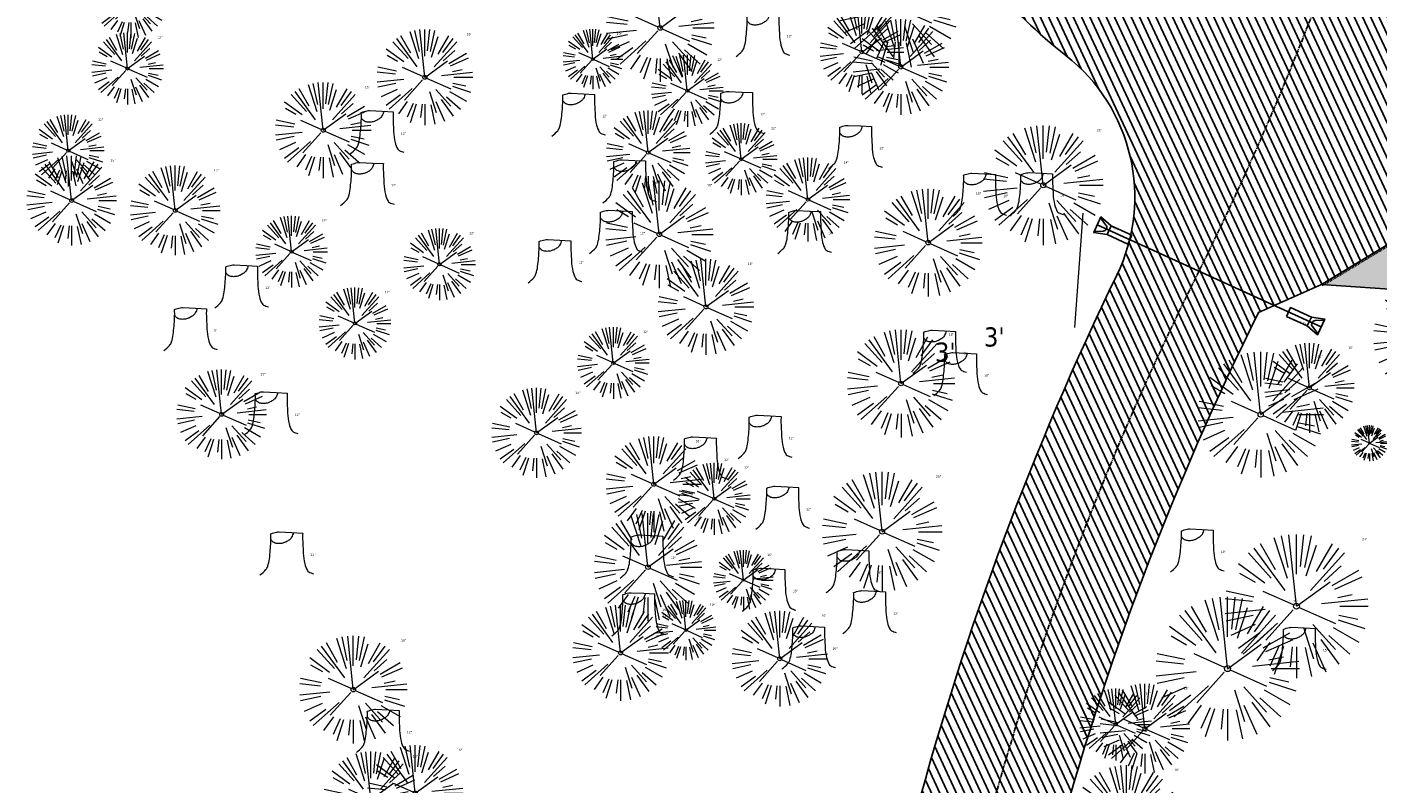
# Model space of a CAD drawing. Header units: feet. Extents: x 1134296 to 1140710, y 647902 to 649877.
# Tile 1 of 57: x 1134493 to 1134719, y 648102 to 648229. Entities that reach past the tile are written whole.
import ezdxf

# ---------------------------------------------------------------- set-up
doc = ezdxf.new("R2010")
doc.units = ezdxf.units.FT
doc.header["$MEASUREMENT"] = 0
doc.linetypes.add('CENTER2', pattern=[1.125, 0.75, -0.125, 0.125, -0.125])
doc.linetypes.add('HIDDEN', pattern=[0.375, 0.25, -0.125])
for name, color, linetype in [('C-PRKG-ASPH', 8, 'Continuous'), ('C-ROAD-ASPHALT', 1, 'Continuous'), ('C-ROAD-CNTR', 1, 'CENTER2'), ('C-UTIL-STRM-PIPE', 210, 'Continuous'), ('C-UTIL-STRM-STRC', 210, 'Continuous'), ('G-XREF', 7, 'Continuous'), ('P-SAWCUT', 4, 'HIDDEN'), ('V-PVMT-ASPH', 111, 'Continuous')]:
    doc.layers.add(name, color=color, linetype=linetype)
for name, color, linetype, lineweight in [('V-PVMT-HTCH-ASPH', 8, 'Continuous', 13), ('V-SITE-ROCK', 8, 'Continuous', 18), ('V-SITE-VEGE', 55, 'Continuous', 18), ('V-SITE-VEGE-TEXT', 8, 'Continuous', 18)]:
    doc.layers.add(name, color=color, linetype=linetype, lineweight=lineweight)
doc.styles.add('SEI Annotative', font='tahoma.ttf', dxfattribs={"height": 0.1})
doc.styles.add('SEI-Dim & Leader', font='tahoma.ttf')
doc.styles.get("Standard").update_dxf_attribs({"font": 'arial.ttf'})
pattern_1 = [(115, (0, 0), (-1.132884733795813, -0.5282728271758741), [])]

# ---------------------------------------------------------------- blocks, each defined once
blk = doc.blocks.new('V-SITE-VEGE-Coniferious Tree 2')
at = {"color": 0, "linetype": 'ByBlock'}
for p, q in [((-0.06264093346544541, 0.1926377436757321), (-0.1545378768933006, 0.4755369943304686)), ((-0.0574950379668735, 0.2703678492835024), (-0.1039851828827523, 0.4890788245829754)), ((-0.0003172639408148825, 0.0025937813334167), (-0.05229705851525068, 0.4972664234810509)), ((-3.601054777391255e-05, 0.2219193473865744), (-3.601054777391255e-05, 0.5000060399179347)), ((0.02890183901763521, 0.2753366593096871), (0.05222503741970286, 0.4972664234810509)), ((0.0571938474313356, 0.2692740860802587), (0.1039131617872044, 0.4890788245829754)), ((-0.07913071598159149, 0.1088658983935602), (-0.2939353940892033, 0.4045257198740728)), ((-0.1460065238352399, 0.2528363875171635), (-0.2500390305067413, 0.4330260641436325)), ((0.06850648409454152, 0.2109817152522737), (0.1382469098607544, 0.425630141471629)), ((0.139142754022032, 0.2410654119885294), (0.2499670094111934, 0.4330260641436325)), ((0.1868724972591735, 0.2572635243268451), (0.2938633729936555, 0.4045257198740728)), ((-0.2201011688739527, 0.1598873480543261), (-0.4045617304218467, 0.2938993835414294)), ((-0.1756943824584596, 0.1950752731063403), (-0.3346129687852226, 0.3715878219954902)), ((0.09777767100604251, 0.108636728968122), (0.3345409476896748, 0.3715878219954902)), ((-0.2844040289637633, 0.1641894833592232), (-0.393144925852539, 0.2269610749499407)), ((0.1919663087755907, 0.1728666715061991), (0.3115823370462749, 0.2805763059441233)), ((0.2487690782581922, 0.143647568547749), (0.4329900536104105, 0.2500030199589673)), ((0.2658942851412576, 0.1183972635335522), (0.4567507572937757, 0.2033670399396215)), ((-0.2961437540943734, 0.06292784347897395), (-0.4891148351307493, 0.1039491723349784)), ((-0.01992166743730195, 0.008854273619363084), (-0.2318825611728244, 0.1032199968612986)), ((-0.0009318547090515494, -0.0006770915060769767), (0.2349564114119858, 0.1707208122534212)), ((-0.3060292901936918, 0.03215663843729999), (-0.4973024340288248, 0.05226104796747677)), ((0.173080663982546, 0.01818771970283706), (0.497230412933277, 0.05226104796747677)), ((0.2872695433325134, 0.06106323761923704), (0.3884790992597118, 0.08257391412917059)), ((0.3024988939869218, 0), (0.4999700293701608, 0)), ((-0.2182782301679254, -0.02292736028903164), (-0.4973024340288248, -0.05226104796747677)), ((-0.302185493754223, -0.0642195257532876), (-0.4891148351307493, -0.1039491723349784)), ((-0.02300503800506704, -0.02554197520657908), (-0.2137781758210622, -0.2373882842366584)), ((0.01849546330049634, -0.008260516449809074), (0.2719985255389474, -0.1211160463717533)), ((0.2936342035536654, -0.06241742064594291), (0.4274066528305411, -0.09084484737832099)), ((-0.2881436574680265, -0.1282723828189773), (-0.4568227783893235, -0.2033670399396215)), ((-0.254528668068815, -0.1848980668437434), (-0.4045617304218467, -0.2938993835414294)), ((-0.1320480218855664, -0.1188660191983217), (-0.3716238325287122, -0.3345769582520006)), ((0.04781873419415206, -0.1473038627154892), (0.1192466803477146, -0.3671294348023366)), ((0.1143820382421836, -0.1271057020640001), (0.2718110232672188, -0.301920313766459)), ((0.2555295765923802, -0.1475434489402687), (0.4329900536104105, -0.2500030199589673)), ((0.2891445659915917, -0.09395946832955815), (0.4755009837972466, -0.1545018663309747)), ((-0.1842986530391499, -0.2536176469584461), (-0.2766747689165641, -0.3807650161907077)), ((-0.1213812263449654, -0.2725449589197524), (-0.1855903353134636, -0.4167758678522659)), ((-0.09098502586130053, -0.2799408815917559), (-0.1545378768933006, -0.4755369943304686)), ((-0.02966136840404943, -0.2817638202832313), (-0.04434904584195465, -0.4216092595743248)), ((-3.601054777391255e-05, -0.2817638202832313), (-3.601054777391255e-05, -0.5000060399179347)), ((0.1131111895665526, -0.2541280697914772), (0.2033310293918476, -0.4567867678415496)), ((0.1688618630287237, -0.2324611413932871), (0.2938633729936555, -0.4045257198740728)), ((0.2253521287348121, -0.2029399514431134), (0.3715518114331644, -0.3345769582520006)), ((0.06104806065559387, -0.2873055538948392), (0.1039131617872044, -0.4890788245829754))]:
    blk.add_line(p, q, dxfattribs=at)
blk.add_circle((-3.601054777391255e-05, 0), 0.02083358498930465)
blk = doc.blocks.new('V-SITE-VEGE-Stump')
for points in [[(-0.122905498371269, -0.01429599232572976, 0.05261256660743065), (-0.09863241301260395, 0.007697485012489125, 0.1061947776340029), (-0.09053039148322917, 0.02191696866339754, 0.04486152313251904), (-0.08374707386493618, 0.05273626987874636, 0.02007395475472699), (-0.07764030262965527, 0.1228815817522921, 0.01167487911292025), (-0.07732468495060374, 0.1363966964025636, 0.007866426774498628), (-0.07764030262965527, 0.1564565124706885)], [(-0.07764030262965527, 0.1564565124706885, -0.02766804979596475), (-0.05341885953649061, 0.1633605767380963, -0.0679781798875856), (-0.04316680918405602, 0.1642506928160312), (0.008593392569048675, 0.1616126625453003), (0.05395851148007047, 0.1590945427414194)], [(0.01506844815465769, 0.161253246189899, -0.08286378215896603), (0.008147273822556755, 0.1419669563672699, -0.1113242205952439), (-0.002098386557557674, 0.130555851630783, -0.03931328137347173), (-0.01592715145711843, 0.1222882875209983, -0.04919659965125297), (-0.02797848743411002, 0.1177254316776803, -0.06600187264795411), (-0.0446681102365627, 0.1155126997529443, -0.07018691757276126), (-0.06035359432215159, 0.1177254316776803, -0.1148593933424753), (-0.06850904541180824, 0.1222766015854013, -0.0759377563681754), (-0.07734269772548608, 0.1331671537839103)], [(0.05395851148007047, 0.1590945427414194, 0.004334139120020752), (0.05376627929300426, 0.1369184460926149, 0.00834373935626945), (0.05395851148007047, 0.1253997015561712), (0.05605689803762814, 0.07623641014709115, 0.04625247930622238), (0.06241632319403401, 0.03170819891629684, 0.06962485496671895), (0.07334360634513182, 0.00381048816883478, 0.1497246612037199), (0.07941695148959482, -0.001975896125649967, 0.05852299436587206), (0.09922370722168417, -0.009139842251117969)]]:
    blk.add_lwpolyline(points, format="xyb")
blk = doc.blocks.new('C_XBASE-PACTOLA_02403811')
at = {"layer": 'V-PVMT-HTCH-ASPH', "transparency": 33554483}
h = blk.add_hatch(dxfattribs=at)
h.set_pattern_fill('DOTS', color=256, scale=30)
h.set_pattern_definition([(0, (0, 0), (0.9375, 1.875), [0, -1.875])])
h.paths.add_polyline_path([(1134742.075672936, 648205.3473956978), (1134743.005, 648204.661), (1134781.822, 648181.915), (1134815.223, 648160.1869999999), (1134833.748, 648146.244), (1134854.823, 648117.4649999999), (1134869.618, 648079.3569999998), (1134879.185000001, 648052.0120000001), (1134857.767, 648057.4479999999), (1134853.109, 648070.4499999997), (1134836.305, 648107.6809999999), (1134820.558, 648130.0690000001), (1134803.909, 648145.9079999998), (1134772.427, 648164.2510000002), (1134732.878, 648182.7689999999), (1134724.142999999, 648184.6859999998), (1134709.513, 648185.696)])
at = {"layer": 'V-PVMT-ASPH', "flags": 128}
blk.add_lwpolyline([(1134742.075672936, 648205.3473956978), (1134743.005, 648204.661), (1134781.822, 648181.915), (1134815.223, 648160.1869999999), (1134833.748, 648146.244), (1134854.823, 648117.4649999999), (1134869.618, 648079.3569999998), (1134879.185000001, 648052.0120000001), (1134857.767, 648057.4479999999), (1134853.109, 648070.4499999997), (1134836.305, 648107.6809999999), (1134820.558, 648130.0690000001), (1134803.909, 648145.9079999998), (1134772.427, 648164.2510000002), (1134732.878, 648182.7689999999), (1134724.142999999, 648184.6859999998), (1134709.513, 648185.696)], close=True, dxfattribs=at)
at = {"layer": 'V-SITE-VEGE', "lineweight": 18, "flags": 128}
blk.add_lwpolyline([(1134668.295, 648178.4879999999), (1134669.722999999, 648197.6119999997)], dxfattribs=at)
at = {"layer": 'V-SITE-VEGE', "linetype": 'Continuous', "lineweight": 18, "flags": 128}
blk.add_lwpolyline([(1134668.295, 648178.4879999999), (1134669.722999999, 648197.6119999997)], dxfattribs=at)
at = {"layer": 'V-SITE-VEGE'}
for name, p, xscale, yscale, zscale in [('V-SITE-VEGE-Coniferious Tree 2', (1134638.919, 648231.788), 19.99975840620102, 19.99975840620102, 19.99975840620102), ('V-SITE-VEGE-Coniferious Tree 2', (1134599.059, 648228.531), 17.99978256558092, 17.99978256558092, 17.99978256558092), ('V-SITE-VEGE-Stump', (1134616.718, 648224.362), 40.31522404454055, 40.31522404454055, 40.31522404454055), ('V-SITE-VEGE-Coniferious Tree 2', (1134632.743, 648224.514), 13.99983088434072, 13.99983088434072, 13.99983088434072), ('V-SITE-VEGE-Coniferious Tree 2', (1134587.821, 648223.334), 9.999879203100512, 9.999879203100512, 9.999879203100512), ('V-SITE-VEGE-Stump', (1134585.92, 648211.031), 40.31522404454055, 40.31522404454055, 40.31522404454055), ('V-SITE-VEGE-Stump', (1134612.296, 648211.321), 40.31522404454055, 40.31522404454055, 40.31522404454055), ('V-SITE-VEGE-Stump', (1134552.277, 648208.132), 40.31522404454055, 40.31522404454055, 40.31522404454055), ('V-SITE-VEGE-Coniferious Tree 2', (1134597.046, 648207.736), 13.99983088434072, 13.99983088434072, 13.99983088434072), ('V-SITE-VEGE-Stump', (1134632.179, 648205.643), 40.31522404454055, 40.31522404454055, 40.31522404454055), ('V-SITE-VEGE-Coniferious Tree 2', (1134663.022, 648202.259), 19.99975840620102, 19.99975840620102, 19.99975840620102), ('V-SITE-VEGE-Coniferious Tree 2', (1134500.783, 648199.702), 14.99981880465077, 14.99981880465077, 14.99981880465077), ('V-SITE-VEGE-Coniferious Tree 2', (1134518.07, 648198.057), 14.99981880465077, 14.99981880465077, 14.99981880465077), ('V-SITE-VEGE-Stump', (1134550.657, 648199.461), 40.31522404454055, 40.31522404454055, 40.31522404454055), ('V-SITE-VEGE-Stump', (1134594.457, 648199.9), 40.31522404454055, 40.31522404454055, 40.31522404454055), ('V-SITE-VEGE-Coniferious Tree 2', (1134623.736, 648199.872), 13.99983088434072, 13.99983088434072, 13.99983088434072), ('V-SITE-VEGE-Coniferious Tree 2', (1134598.914, 648194.053), 17.99978256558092, 17.99978256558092, 17.99978256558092), ('V-SITE-VEGE-Stump', (1134652.87, 648197.655), 40.31522404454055, 40.31522404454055, 40.31522404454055), ('V-SITE-VEGE-Stump', (1134662.408, 648197.743), 40.31522404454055, 40.31522404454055, 40.31522404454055), ('V-SITE-VEGE-Coniferious Tree 2', (1134643.809, 648192.664), 17.99978256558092, 17.99978256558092, 17.99978256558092), ('V-SITE-VEGE-Stump', (1134592.216, 648191.45), 40.31522404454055, 40.31522404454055, 40.31522404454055), ('V-SITE-VEGE-Stump', (1134623.663, 648191.442), 40.31522404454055, 40.31522404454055, 40.31522404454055), ('V-SITE-VEGE-Stump', (1134581.973, 648186.564), 40.31522404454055, 40.31522404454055, 40.31522404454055), ('V-SITE-VEGE-Stump', (1134529.633, 648182.332), 40.31522404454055, 40.31522404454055, 40.31522404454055), ('V-SITE-VEGE-Coniferious Tree 2', (1134728.676, 648176.87), 20.99974632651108, 20.99974632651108, 20.99974632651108), ('V-SITE-VEGE-Stump', (1134521.103, 648175.206), 40.31522404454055, 40.31522404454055, 40.31522404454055), ('V-SITE-VEGE-Coniferious Tree 2', (1134639.278, 648169.132), 17.99978256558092, 17.99978256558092, 17.99978256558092), ('V-SITE-VEGE-Stump', (1134646.2, 648171.422), 40.31522404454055, 40.31522404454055, 40.31522404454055), ('V-SITE-VEGE-Stump', (1134649.695, 648167.681), 40.31522404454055, 40.31522404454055, 40.31522404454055), ('V-SITE-VEGE-Coniferious Tree 2', (1134699.341, 648163.963), 20.99974632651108, 20.99974632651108, 20.99974632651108), ('V-SITE-VEGE-Coniferious Tree 2', (1134707.475, 648168.406), 14.99981880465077, 14.99981880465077, 14.99981880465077), ('V-SITE-VEGE-Coniferious Tree 2', (1134525.827, 648163.993), 14.99981880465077, 14.99981880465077, 14.99981880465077), ('V-SITE-VEGE-Stump', (1134534.578, 648161.141), 40.31522404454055, 40.31522404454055, 40.31522404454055), ('V-SITE-VEGE-Coniferious Tree 2', (1134578.42, 648160.898), 14.99981880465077, 14.99981880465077, 14.99981880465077), ('V-SITE-VEGE-Stump', (1134617.066, 648157.222), 40.31522404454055, 40.31522404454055, 40.31522404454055), ('V-SITE-VEGE-Stump', (1134606.263, 648153.603), 40.31522404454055, 40.31522404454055, 40.31522404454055), ('V-SITE-VEGE-Coniferious Tree 2', (1134636.129, 648144.394), 19.99975840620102, 19.99975840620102, 19.99975840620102), ('V-SITE-VEGE-Stump', (1134619.974, 648145.373), 40.31522404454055, 40.31522404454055, 40.31522404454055), ('V-SITE-VEGE-Coniferious Tree 2', (1134597.017, 648138.472), 17.99978256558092, 17.99978256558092, 17.99978256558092), ('V-SITE-VEGE-Stump', (1134689.225, 648138.228), 40.31522404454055, 40.31522404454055, 40.31522404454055), ('V-SITE-VEGE-Stump', (1134537.183, 648137.741), 40.31522404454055, 40.31522404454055, 40.31522404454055), ('V-SITE-VEGE-Stump', (1134597.336, 648137.228), 40.31522404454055, 40.31522404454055, 40.31522404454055), ('V-SITE-VEGE-Coniferious Tree 2', (1134612.955, 648136.32), 9.999879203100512, 9.999879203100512, 9.999879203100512), ('V-SITE-VEGE-Stump', (1134631.75, 648134.785), 40.31522404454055, 40.31522404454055, 40.31522404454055), ('V-SITE-VEGE-Stump', (1134617.711, 648131.677), 40.31522404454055, 40.31522404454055, 40.31522404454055), ('V-SITE-VEGE-Stump', (1134595.964, 648127.584), 40.31522404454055, 40.31522404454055, 40.31522404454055), ('V-SITE-VEGE-Stump', (1134634.497, 648127.923), 40.31522404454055, 40.31522404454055, 40.31522404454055), ('V-SITE-VEGE-Coniferious Tree 2', (1134603.358, 648127.953), 9.999879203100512, 9.999879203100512, 9.999879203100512), ('V-SITE-VEGE-Stump', (1134624.34, 648122.051), 40.31522404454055, 40.31522404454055, 40.31522404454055), ('V-SITE-VEGE-Coniferious Tree 2', (1134547.82, 648118.016), 17.99978256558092, 17.99978256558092, 17.99978256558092), ('V-SITE-VEGE-Stump', (1134706.261, 648121.796), 40.31522404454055, 40.31522404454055, 40.31522404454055), ('V-SITE-VEGE-Coniferious Tree 2', (1134680.015, 648111.499), 14.99981880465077, 14.99981880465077, 14.99981880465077), ('V-SITE-VEGE-Stump', (1134553.283, 648108.109), 40.31522404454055, 40.31522404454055, 40.31522404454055), ('V-SITE-VEGE-Coniferious Tree 2', (1134676.917, 648096.39), 17.99978256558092, 17.99978256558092, 17.99978256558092)]:
    blk.add_blockref(name, p, dxfattribs=dict(at, xscale=xscale, yscale=yscale, zscale=zscale))
at = {"layer": 'V-SITE-VEGE', "rotation": 8.537736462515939e-07}
for p, xscale, yscale, zscale in [((1134510.66, 648232.827), 11.99985504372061, 11.99985504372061, 11.99985504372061), ((1134559.764, 648220.297), 15.99980672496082, 15.99980672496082, 15.99980672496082), ((1134639.243, 648222.007), 15.99980672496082, 15.99980672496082, 15.99980672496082), ((1134510.105, 648221.749), 11.99985504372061, 11.99985504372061, 11.99985504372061), ((1134603.598, 648218.041), 11.99985504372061, 11.99985504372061, 11.99985504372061), ((1134542.784, 648211.448), 15.99980672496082, 15.99980672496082, 15.99980672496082), ((1134500.207, 648208.038), 11.99985504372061, 11.99985504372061, 11.99985504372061), ((1134612.591, 648206.604), 11.99985504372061, 11.99985504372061, 11.99985504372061), ((1134537.509, 648191.154), 11.99985504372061, 11.99985504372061, 11.99985504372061), ((1134562.204, 648189.046), 11.99985504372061, 11.99985504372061, 11.99985504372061), ((1134606.708, 648181.944), 15.99980672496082, 15.99980672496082, 15.99980672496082), ((1134548.09, 648179.18), 11.99985504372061, 11.99985504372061, 11.99985504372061), ((1134591.239, 648172.578), 11.99985504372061, 11.99985504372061, 11.99985504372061), ((1134597.987, 648152.312), 15.99980672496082, 15.99980672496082, 15.99980672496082), ((1134717.516, 648159.165), 5.999927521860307, 5.999927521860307, 5.999927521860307), ((1134608.095, 648149.895), 11.99985504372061, 11.99985504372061, 11.99985504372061), ((1134705.319, 648131.946), 23.99971008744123, 23.99971008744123, 23.99971008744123), ((1134693.805, 648121.519), 23.99971008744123, 23.99971008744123, 23.99971008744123), ((1134592.439, 648124.147), 15.99980672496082, 15.99980672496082, 15.99980672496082), ((1134619.04, 648123.166), 15.99980672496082, 15.99980672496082, 15.99980672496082), ((1134675.132, 648112.191), 11.99985504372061, 11.99985504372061, 11.99985504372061), ((1134558.153, 648100.734), 15.99980672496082, 15.99980672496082, 15.99980672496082), ((1134550.764, 648099.664), 15.99980672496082, 15.99980672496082, 15.99980672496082)]:
    blk.add_blockref('V-SITE-VEGE-Coniferious Tree 2', p, dxfattribs=dict(at, xscale=xscale, yscale=yscale, zscale=zscale))
at = {"layer": 'V-SITE-ROCK', "style": 'SEI Annotative'}
for p in [(1134653.135731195, 648175.3247688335), (1134644.964731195, 648172.7867688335)]:
    blk.add_text("3'", height=3.2, dxfattribs=at).set_placement(p)
at = {"layer": 'V-SITE-VEGE-TEXT', "char_height": 0.4, "attachment_point": 7, "style": 'SEI-Dim & Leader'}
for s, insert in [('16"', (1134566.742083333, 648227.297)), ('10"', (1134591.807302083, 648227.334)), ('12"', (1134515.0885625, 648226.749)), ('12"', (1134620.195594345, 648226.9619999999)), ('12"', (1134608.5815625, 648223.041)), ('16"', (1134549.762083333, 648218.448)), ('12"', (1134615.773594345, 648213.921)), ('12"', (1134505.1905625, 648213.038)), ('12"', (1134589.397594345, 648213.6309999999)), ('14"', (1134603.026822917, 648213.736)), ('12"', (1134617.5745625, 648211.604)), ('12"', (1134555.754594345, 648210.732)), ('20"', (1134671.994604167, 648211.259)), ('12"', (1134635.656594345, 648208.243)), ('15"', (1134507.262453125, 648206.202)), ('14"', (1134629.716822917, 648205.872)), ('15"', (1134524.549453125, 648204.557)), ('16"', (1134597.934594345, 648202.5)), ('12"', (1134554.134594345, 648202.061)), ('18"', (1134606.88934375, 648202.053)), ('18"', (1134651.78434375, 648200.664)), ('16"', (1134656.347594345, 648200.255)), ('16"', (1134665.885594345, 648200.343)), ('12"', (1134542.4925625, 648196.154)), ('12"', (1134567.1875625, 648194.046)), ('12"', (1134595.693594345, 648194.0499999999)), ('16"', (1134627.140594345, 648194.042)), ('12"', (1134585.450594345, 648189.164)), ('16"', (1134613.686083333, 648188.944)), ('12"', (1134533.110594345, 648184.932)), ('12"', (1134553.0735625, 648184.18)), ('9"', (1134524.580594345, 648177.806)), ('12"', (1134596.2225625, 648177.578)), ('18"', (1134647.25334375, 648177.132)), ('20"', (1134649.677594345, 648174.022)), ('21"', (1134708.812234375, 648173.463)), ('15"', (1134713.954453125, 648174.906)), ('15"', (1134532.306453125, 648170.493)), ('10"', (1134653.172594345, 648170.281)), ('15"', (1134584.899453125, 648167.398)), ('12"', (1134538.055594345, 648163.7409999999)), ('12"', (1134620.543594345, 648159.8219999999)), ('16"', (1134604.965083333, 648159.312)), ('12"', (1134609.740594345, 648156.203)), ('12"', (1134613.0785625, 648154.895)), ('20"', (1134645.101604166, 648153.394)), ('18"', (1134604.99234375, 648146.472)), ('12"', (1134623.451594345, 648147.973)), ('24"', (1134716.286125, 648142.946)), ('12"', (1134540.660594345, 648140.341)), ('12"', (1134600.813594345, 648139.828)), ('10"', (1134616.941302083, 648140.32)), ('18"', (1134692.702594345, 648140.828)), ('16"', (1134635.227594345, 648137.385)), ('16"', (1134621.188594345, 648134.277)), ('16"', (1134599.417083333, 648131.147)), ('10"', (1134607.344302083, 648131.953)), ('12"', (1134637.974594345, 648130.5229999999)), ('24"', (1134704.772125, 648132.519)), ('12"', (1134599.441594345, 648130.184)), ('16"', (1134626.018083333, 648130.166)), ('18"', (1134555.79534375, 648126.016)), ('16"', (1134627.817594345, 648124.651)), ('15"', (1134709.738594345, 648124.396)), ('12"', (1134680.1155625, 648117.191)), ('15"', (1134686.494453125, 648117.999)), ('12"', (1134556.760594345, 648110.709)), ('16"', (1134557.742083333, 648106.664)), ('16"', (1134565.131083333, 648107.734)), ('18"', (1134684.89234375, 648104.39))]:
    blk.add_mtext(s, dxfattribs=dict(at, insert=insert))
blk = doc.blocks.new('*U1394')
at = {"flags": 128}
blk.add_lwpolyline([(0.8676975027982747, -2.148524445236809), (-1.059517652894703, -0.9715084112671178), (1.059517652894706, 0.9715084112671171), (2.06541310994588, -1.050297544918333)], dxfattribs=at)
blk.add_lwpolyline([(0.9213196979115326, 0.8447899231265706), (1.319032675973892, -0.6167117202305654, -0.609256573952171), (0.5003005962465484, -1.36743550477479), (-0.921319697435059, -0.8447899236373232)], format="xyb", dxfattribs=at)
blk.add_lwpolyline([(4.653849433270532, -3.873221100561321), (3.456133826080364, -4.971448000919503), (0.8676975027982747, -2.148524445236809), (2.06541310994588, -1.050297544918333)], close=True, dxfattribs=at)
at = {"layer": 'Defpoints'}
blk.add_text('15" FES', height=0.1999999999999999, rotation=132.4926644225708, dxfattribs=at).set_placement((2.938237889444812, -2.129013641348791))
blk = doc.blocks.new('*U1392')
at = {"flags": 128}
blk.add_lwpolyline([(-4.653849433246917, 3.873221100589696), (-3.456133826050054, 4.971448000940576), (-0.8676975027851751, 2.1485244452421), (-2.065413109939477, 1.050297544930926)], close=True, dxfattribs=at)
blk.add_lwpolyline([(-0.8676975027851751, 2.1485244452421), (1.059517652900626, 0.971508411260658), (-1.059517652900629, -0.9715084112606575), (-2.065413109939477, 1.050297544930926)], dxfattribs=at)
blk.add_lwpolyline([(-0.9213196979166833, -0.8447899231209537), (-1.319032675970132, 0.6167117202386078, -0.609256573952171), (-0.5003005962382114, 1.36743550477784), (0.9213196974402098, 0.8447899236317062)], format="xyb", dxfattribs=at)
at = {"layer": 'Defpoints'}
blk.add_text('15" FES', height=0.2, rotation=312.4926644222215, dxfattribs=at).set_placement((-2.938237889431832, 2.129013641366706))
blk = doc.blocks.new('C_PBASE-PACTOLA_02403811')
at = {"layer": 'C-ROAD-ASPHALT'}
for points in [[(1134641.753924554, 648097.236757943, -0.04745863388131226), (1134675.306121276, 648187.2144013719, 0.3533595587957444), (1134666.801823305, 648223.938865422, -0.1061807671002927), (1134644.201008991, 648251.02779896), (1134637.908204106, 648263.0052472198), (1134624.340160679, 648241.5287128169), (1134586.209279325, 648314.1053565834), (1134596.832358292, 648319.6865924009, 0.4142135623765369), (1134601.03389425, 648333.1901880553), (1134601.03389425, 648333.1901880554, -0.272198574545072), (1134605.099853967, 648418.2428533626), (1134606.838864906, 648420.9012729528, -0.1021731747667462), (1134622.244871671, 648436.3835698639, 0.468797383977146), (1134623.08730174, 648444.0239125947, -0.03941359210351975), (1134613.58995056, 648455.5746915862), (1134609.942525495, 648460.8004692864, -0.1042089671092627), (1134568.347173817, 648558.7203512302), (1134550.704167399, 648648.5084634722, -0.01381007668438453), (1134546.056886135, 648676.177626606), (1134536.979293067, 648741.163650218, -0.0943332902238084), (1134542.658637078, 648856.2170945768), (1134551.221944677, 648891.6030739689, -0.01079874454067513), (1134557.394969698, 648914.8990641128)], [(1134664.934415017, 648091.0186503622, -0.04992673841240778), (1134698.996135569, 648181.0065459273), (1134709.513, 648185.696), (1134742.075672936, 648205.3473956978)]]:
    blk.add_lwpolyline(points, format="xyb", dxfattribs=at)
at = {"layer": 'C-ROAD-CNTR', "flags": 128}
blk.add_lwpolyline([(1134682.815781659, 648422.2458494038), (1134669.21986276, 648425.8462855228, -0.1774687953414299), (1134620.150062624, 648460.1534391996), (1134616.502637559, 648465.3792168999, -0.1042089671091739), (1134576.197064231, 648560.2628234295), (1134558.554057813, 648650.0509356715, -0.01381007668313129), (1134553.979962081, 648677.2843639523), (1134544.902369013, 648742.2703875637, -0.09433329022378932), (1134550.434197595, 648854.3354307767), (1134558.997505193, 648889.7214101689, -0.1428635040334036), (1134712.374228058, 649156.8312964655), (1134786.199238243, 649227.8108874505, -0.04164346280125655), (1134812.006441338, 649248.7876063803), (1134833.030879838, 649263.1487701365, -0.2654684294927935), (1134926.96397912, 649270.7084407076), (1134949.260464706, 649260.2481514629, -0.03670103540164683), (1135013.162783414, 649224.3333579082), (1135075.321908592, 649183.1273199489, -0.3025232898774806), (1135105.389164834, 649111.5845632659), (1135099.687602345, 649081.8875520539, -0.04927264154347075), (1135094.100293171, 649063.036833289), (1135036.844839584, 648922.3955038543, -0.009218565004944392), (1135029.58001939, 648905.4517031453), (1134962.363987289, 648756.3352782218, -0.01915469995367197), (1134945.301367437, 648722.0511597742), (1134909.791676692, 648657.06607992, -0.111236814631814), (1134866.238656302, 648607.5744966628), (1134762.181369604, 648532.0907847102, 0.3229446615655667), (1134716.395894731, 648393.2215671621), (1134719.721086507, 648382.7059234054, -0.1714240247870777), (1134715.287797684, 648249.5554414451), (1134707.163513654, 648228.7837741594, -0.02272318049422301), (1134688.713657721, 648187.2766264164, 0.05045028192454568), (1134653.344169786, 648094.1277041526)], format="xyb", dxfattribs=at)
at = {"layer": 'C-UTIL-STRM-PIPE', "flags": 128}
blk.add_lwpolyline([(1134672.052999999, 648195.670999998), (1134709.439, 648178.598)], dxfattribs=at)
at = {"layer": 'C-UTIL-STRM-STRC', "color": 221, "linetype": 'Continuous', "lineweight": -3, "rotation": 22.93653584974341}
for name, p in [('*U1394', (1134672.053, 648195.671)), ('*U1392', (1134709.439, 648178.598))]:
    blk.add_blockref(name, p, dxfattribs=at)
blk = doc.blocks.new('C_PHTCH-PACTOLA_02403811')
at = {"layer": 'C-PRKG-ASPH'}
h = blk.add_hatch(dxfattribs=at)
h.set_pattern_fill('ANSI31', color=256, scale=10, angle=70)
h.set_pattern_definition(pattern_1)
edge = h.paths.add_edge_path(flags=16)
edge.add_arc((1135093.567290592, 648760.3570235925), 541.9999999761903, 143.5703577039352, 153.2664360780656, ccw=False)
edge.add_arc((1135093.567290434, 648760.3570237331), 541.9999997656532, 133.8742793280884, 143.5703577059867, ccw=False)
edge.add_line((1134717.918854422, 649151.0643979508), (1134791.743864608, 649222.0439889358))
edge.add_arc((1134924.814897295, 649083.6384245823), 191.9999999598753, 124.33581191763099, 133.8742793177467, ccw=False)
edge.add_line((1134816.518779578, 649242.1816391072), (1134837.543218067, 649256.5428028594))
edge.add_arc((1134886.614896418, 649184.7029087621), 87.00000000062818, 64.86660358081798, 124.33581191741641, ccw=False)
edge.add_line((1134923.566161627, 649263.4658695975), (1134945.862647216, 649253.0055803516))
edge.add_arc((1134736.896871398, 648807.5874571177), 491.9999999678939, 56.45911934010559, 64.86660355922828, ccw=False)
edge.add_line((1135008.742528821, 649217.6654234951), (1135070.901654, 649176.4593855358))
edge.add_arc((1135036.644680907, 649124.7828938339), 62.00000000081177, -10.868034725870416, 56.45911933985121, ccw=False)
edge.add_line((1135097.532652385, 649113.0929439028), (1135091.831089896, 649083.3959326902))
edge.add_arc((1135001.481196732, 649100.7423100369), 92.00000001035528, 337.8486329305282, 349.13196525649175, ccw=False)
edge.add_line((1135086.690765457, 649066.0532714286), (1135029.43531187, 648925.4119419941))
edge.add_arc((1134573.749357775, 649110.9228871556), 491.9999995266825, 335.73595333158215, 337.84863296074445, ccw=False)
edge.add_line((1135022.286728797, 648908.7392420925), (1134970.105907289, 648792.9779079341))
edge.add_line((1134970.105907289, 648792.9779079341), (1134955.070696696, 648759.622817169))
edge.add_arc((1134506.533324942, 648961.8064625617), 492.0000003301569, 331.3465562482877, 335.7359533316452, ccw=False)
edge.add_line((1134938.281078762, 648725.8872446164), (1134902.771388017, 648660.9021647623))
edge.add_arc((1134778.161263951, 648728.9926705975), 142.0000000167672, 305.95733191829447, 331.34655630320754, ccw=False)
edge.add_line((1134861.541195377, 648614.0501326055), (1134757.483908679, 648538.5664206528))
edge.add_arc((1134835.579196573, 648430.9089730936), 133.0000000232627, 125.9573319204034, 166.4171722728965)
edge.add_arc((1134672.277915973, 648470.363906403), 35.00000000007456, 244.10855969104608, 346.41717227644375, ccw=False)
edge.add_arc((1134691.461854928, 648509.9128519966), 78.95614352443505, 214.9055155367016, 244.1168481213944, ccw=False)
edge.add_line((1134626.710174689, 648464.732186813), (1134623.062749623, 648469.9579645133))
edge.add_arc((1134821.506139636, 648608.4650796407), 241.9999999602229, 191.1167612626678, 214.9138039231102, ccw=False)
edge.add_line((1134584.046954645, 648561.8052956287), (1134566.403948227, 648651.5934078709))
edge.add_arc((1135049.172208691, 648746.4554480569), 491.9999999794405, 187.9519260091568, 191.1167612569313, ccw=False)
edge.add_line((1134561.903038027, 648678.391101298), (1134552.825444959, 648743.3771249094))
edge.add_arc((1134842.017716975, 648783.7730382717), 292.0000000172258, 166.3961174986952, 187.9519260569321, ccw=False)
edge.add_line((1134558.209758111, 648852.4537669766), (1134566.77306571, 648887.8397463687))
edge.add_arc((1135093.567290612, 648760.357023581), 542.0000000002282, 158.0478401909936, 166.396117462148, ccw=False)
edge.add_arc((1135093.567290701, 648760.357023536), 542.0000000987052, 153.2664360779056, 158.0478401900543, ccw=False)
edge = h.paths.add_edge_path()
edge.add_line((1134664.934415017, 648091.0186503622), (1134641.753924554, 648097.236757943))
edge.add_arc((1135131.441785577, 647965.8792352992), 506.9999999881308, 154.1154939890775, 164.9840567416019, ccw=False)
edge.add_arc((1135131.44177555, 647965.8792402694), 506.9999887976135, 153.4314984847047, 154.115493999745, ccw=False)
edge.add_arc((1134241.513528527, 648410.9103548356), 488.0000000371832, 333.4314984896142, 338.6383717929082)
edge.add_line((1134695.987914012, 648233.1548120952), (1134704.112198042, 648253.9264793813))
edge.add_arc((1134529.027803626, 648322.4060737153), 188.0000000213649, 338.6383717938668, 377.1954705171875)
edge.add_arc((1134651.306425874, 648360.2470375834), 60.00000000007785, 17.1954705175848, 74.97265706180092)
edge.add_line((1134666.863224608, 648418.1951696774), (1134661.500576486, 648419.8056636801))
edge.add_arc((1134691.489318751, 648509.9450223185), 94.99699278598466, 223.9418846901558, 251.5980721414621, ccw=False)
edge.add_arc((1134691.535842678, 648509.9839590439), 95.05751145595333, 214.9165962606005, 223.9393241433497, ccw=False)
edge.add_line((1134613.590003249, 648455.5746160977), (1134609.942525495, 648460.8004692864))
edge.add_arc((1134821.506139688, 648608.4650796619), 258.0000000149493, 191.1167612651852, 214.9138039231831, ccw=False)
edge.add_line((1134568.347173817, 648558.7203512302), (1134550.704167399, 648648.5084634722))
edge.add_arc((1135049.172208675, 648746.4554480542), 507.9999999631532, 187.9519260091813, 191.1167612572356, ccw=False)
edge.add_line((1134546.056886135, 648676.177626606), (1134536.979293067, 648741.163650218))
edge.add_arc((1134842.01771694, 648783.7730382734), 307.9999999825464, 166.3961174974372, 187.9519260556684, ccw=False)
edge.add_line((1134542.658637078, 648856.2170945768), (1134551.221944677, 648891.6030739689))
edge.add_arc((1135093.567290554, 648760.3570237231), 557.9999999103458, 163.9213237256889, 166.3961174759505, ccw=False)
edge.add_arc((1134538.177323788, 648920.4382053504), 19.99999999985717, 343.9213237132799, 402.7699397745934)
edge.add_line((1134552.859048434, 648934.0193305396), (1134533.446357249, 648955.005204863))
edge.add_arc((1135093.567290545, 648760.3570234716), 592.9783928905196, 146.0187423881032, 160.8370986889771, ccw=False)
edge.add_line((1134601.857481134, 649091.7855040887), (1134616.582948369, 649064.0343807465))
edge.add_arc((1134620.999668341, 649066.3780071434), 5.000000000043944, 207.9515834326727, 327.0740857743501)
edge.add_arc((1135093.567290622, 648760.3570235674), 558.0000000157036, 133.8742793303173, 147.0740857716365, ccw=False)
edge.add_line((1134706.829601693, 649162.5981949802), (1134780.654611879, 649233.5777859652))
edge.add_arc((1134924.814897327, 649083.6384245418), 208.0000000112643, 124.3358119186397, 133.8742793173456, ccw=False)
edge.add_line((1134807.494103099, 649255.3935736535), (1134828.518541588, 649269.7547374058))
edge.add_arc((1134886.614896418, 649184.7029087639), 102.9999999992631, 64.86660357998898, 124.33581191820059, ccw=False)
edge.add_line((1134930.361796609, 649277.9510118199), (1134952.658282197, 649267.4907225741))
edge.add_arc((1134736.896871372, 648807.5874570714), 508.0000000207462, 56.4591193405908, 64.86660355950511, ccw=False)
edge.add_line((1135017.583038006, 649231.0012923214), (1135079.742163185, 649189.7952543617))
edge.add_arc((1135036.644680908, 649124.782893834), 77.99999999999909, -10.868034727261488, 56.45911934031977, ccw=False)
edge.add_line((1135113.245677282, 649110.0761826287), (1135107.544114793, 649080.3791714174))
edge.add_arc((1135001.481196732, 649100.7423100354), 108.0000000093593, 337.84863293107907, 349.131965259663, ccw=False)
edge.add_line((1135101.509820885, 649060.0203951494), (1135044.254367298, 648919.3790657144))
edge.add_arc((1134573.749357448, 649110.9228872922), 507.9999998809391, 335.7359533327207, 337.84863295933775, ccw=False)
edge.add_line((1135036.873309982, 648902.1641641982), (1134969.657277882, 648753.0477392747))
edge.add_arc((1134506.53332524, 648961.8064624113), 507.9999999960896, 331.346556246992, 335.73595333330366, ccw=False)
edge.add_line((1134952.321656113, 648718.215074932), (1134916.811965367, 648653.2299950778))
edge.add_arc((1134778.161263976, 648728.9926705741), 157.9999999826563, 305.9573319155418, 331.3465563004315, ccw=False)
edge.add_line((1134870.936117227, 648601.0988607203), (1134766.878830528, 648525.6151487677))
edge.add_arc((1134835.579196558, 648430.9089731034), 117.0000000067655, 125.9573319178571, 162.264860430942)
edge.add_arc((1134752.713885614, 648457.4106757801), 29.99999999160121, 162.264860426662, 196.8024120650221)
edge.add_arc((1134835.579196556, 648430.9089731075), 113.0000000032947, 170.9217318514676, 197.5476736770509)
edge.add_line((1134727.837491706, 648396.8395581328), (1134731.162683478, 648386.3239143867))
edge.add_arc((1134529.027802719, 648322.4060734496), 212.0000009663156, 11.340079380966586, 17.54767372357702, ccw=False)
edge.add_arc((1134529.055568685, 648322.403813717), 211.9732215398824, -20.64909134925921, 11.342153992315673, ccw=False)
edge.add_arc((1134759.869013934, 648235.3149369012), 34.72371615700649, 159.1871917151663, 239.4135572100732)
edge.add_line((1134742.200276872, 648205.422593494), (1134709.513, 648185.696))
edge.add_line((1134709.513, 648185.696), (1134698.996135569, 648181.0065459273))
edge.add_arc((1135131.441785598, 647965.8792352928), 483.0000000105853, 153.5511843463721, 164.9840567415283)
h = blk.add_hatch(dxfattribs=at)
h.set_pattern_fill('ANSI31', color=256, scale=10, angle=70)
h.set_pattern_definition(pattern_1)
edge = h.paths.add_edge_path()
edge.add_arc((1134648.315845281, 648200.3111567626), 30.00000000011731, 334.1154939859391, 411.9608870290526)
edge.add_arc((1134718.562561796, 648290.096449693), 84.00000003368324, 207.7168872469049, 231.9608870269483, ccw=False)
edge.add_line((1134644.201008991, 648251.02779896), (1134637.908204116, 648263.0052472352))
edge.add_line((1134637.908204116, 648263.0052472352), (1134624.340160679, 648241.5287128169))
edge.add_line((1134624.340160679, 648241.5287128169), (1134586.209279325, 648314.1053565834))
edge.add_line((1134586.209279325, 648314.1053565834), (1134596.832358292, 648319.6865924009))
edge.add_arc((1134592.181328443, 648328.5391582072), 10.00000000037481, 297.7168872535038, 387.7168872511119)
edge.add_arc((1134675.395447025, 648372.2588387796), 84.00000000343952, 146.8092076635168, 207.7168872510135, ccw=False)
edge.add_line((1134605.099853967, 648418.2428533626), (1134606.838864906, 648420.9012729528))
edge.add_arc((1134652.028889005, 648391.340120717), 53.99999999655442, 123.47381821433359, 146.8092076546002, ccw=False)
edge.add_arc((1134619.487092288, 648440.5542596), 4.999999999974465, 303.4738182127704, 403.9420609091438)
edge.add_arc((1134691.489318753, 648509.9450223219), 94.99699278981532, 223.9418846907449, 251.5980721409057)
edge.add_arc((1134652.028889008, 648391.3401207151), 29.99999999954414, 71.59553892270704, 146.8092076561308)
edge.add_arc((1134675.665423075, 648372.3186414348), 60.26685623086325, 143.9760561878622, 207.647841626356)
edge.add_arc((1134631.132617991, 648349.0036895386), 9.999999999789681, 207.7168872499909, 297.7168872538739)
edge.add_line((1134635.783647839, 648340.1511237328), (1134646.406726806, 648345.7323595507))
edge.add_line((1134646.406726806, 648345.7323595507), (1134684.53760816, 648273.1557157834))
edge.add_line((1134684.53760816, 648273.1557157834), (1134659.15436205, 648274.1677188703))
edge.add_line((1134659.15436205, 648274.1677188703), (1134665.447166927, 648262.190270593))
edge.add_arc((1134718.562561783, 648290.096449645), 59.9999999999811, 207.716887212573, 228.7850574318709)
edge.add_arc((1134688.912706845, 648256.2455101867), 14.99999999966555, 228.7850574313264, 338.6383717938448)
edge.add_line((1134702.882206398, 648250.7817127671), (1134695.987914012, 648233.1548120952))
edge.add_arc((1134241.513528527, 648410.9103548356), 488.0000000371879, 333.43149848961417, 338.63837179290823, ccw=False)
edge.add_arc((1135131.441781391, 647965.879237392), 506.999995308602, 153.4314984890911, 154.1154939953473)

msp = doc.modelspace()

# ---------------------------------------------------------------- linework, layer by layer
at = {"layer": 'P-SAWCUT', "ltscale": 0.75, "flags": 128}
msp.add_lwpolyline([(1134709.642173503, 648185.4819574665), (1134742.204846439, 648205.1333531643)], dxfattribs=at)

# ---------------------------------------------------------------- block references
at = {"layer": 'G-XREF'}
for name in ['C_PBASE-PACTOLA_02403811', 'C_XBASE-PACTOLA_02403811', 'C_PHTCH-PACTOLA_02403811']:
    msp.add_blockref(name, (0, 0), dxfattribs=at)

doc.saveas('drawing.dxf')
